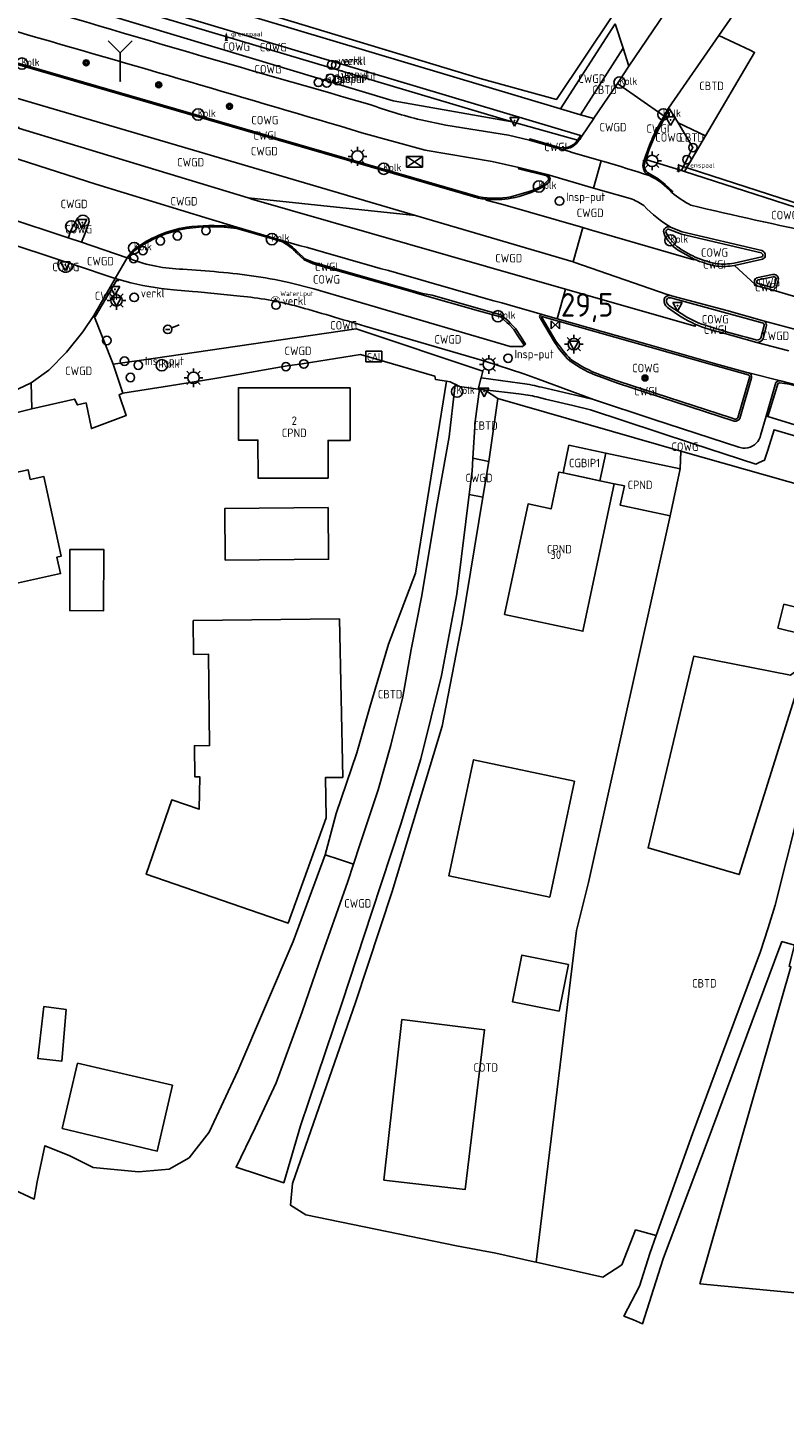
# Model space of a CAD drawing. Header units: metres. Extents: x 159597 to 163409, y 443622 to 446014.
# Tile 24 of 68: x 160407 to 160487, y 445565 to 445713. Entities that reach past the tile are written whole.
import ezdxf
from ezdxf.enums import TextEntityAlignment as Align

# ---------------------------------------------------------------- set-up
doc = ezdxf.new("R2010")
doc.units = ezdxf.units.M
doc.header["$LTSCALE"] = 4
doc.layers.get('0').update_dxf_attribs({"linetype": 'CONTINUOUS'})
for name, color, linetype in [('CBTD', 7, 'CONTINUOUS'), ('CGBIP1', 7, 'CONTINUOUS'), ('COTD', 7, 'CONTINUOUS'), ('COWG', 7, 'CONTINUOUS'), ('CPND', 7, 'CONTINUOUS'), ('CWGD', 7, 'CONTINUOUS'), ('CWGI', 7, 'CONTINUOUS'), ('G_BTD', 3, 'CONTINUOUS'), ('G_GBIP1', 2, 'ByLayer'), ('G_OTD', 32, 'CONTINUOUS'), ('G_OWG', 6, 'CONTINUOUS'), ('G_PND', 1, 'CONTINUOUS'), ('G_WGD', 7, 'CONTINUOUS'), ('G_WGI', 1, 'CONTINUOUS'), ('LSHD', 3, 'CONTINUOUS'), ('NAR', 7, 'CONTINUOUS'), ('PPALHM', 10, 'CONTINUOUS'), ('PVGO', 102, 'CONTINUOUS')]:
    doc.layers.add(name, color=color, linetype=linetype)
for name, color, linetype, true_color in [('PBRD', 7, 'CONTINUOUS', 0xbd2877), ('PKST', 7, 'CONTINUOUS', 0xbd2877), ('PPAL', 7, 'CONTINUOUS', 0xbd2877), ('PPUT', 7, 'CONTINUOUS', 0xbd2877)]:
    doc.layers.add(name, color=color, linetype=linetype, true_color=true_color)
doc.styles.add('ISO', font='ISO')
doc.styles.get("Standard").update_dxf_attribs({"font": 'ISO'})

# ---------------------------------------------------------------- blocks, each defined once
blk = doc.blocks.new('verklikker')
at = {"color": 0}
blk.add_circle((0, 0), 0.45, dxfattribs=at)
at = {"color": 0, "style": 'ISO'}
blk.add_attdef('VERKLIKKER', (0.7, 0), '', height=0.9, dxfattribs=at)
blk = doc.blocks.new('verkeersbord-pl')
at = {"linetype": 'Continuous'}
blk.add_circle((0, 0), 0.03, dxfattribs=at)
blk = doc.blocks.new('lichtmast')
at = {"color": 0}
for p, q in [((-0.6, 0), (-1, 0)), ((-0.71, 0.71), (-0.42, 0.42)), ((0, 0.6), (0, 1)), ((0.42, 0.42), (0.71, 0.71)), ((0.6, 0), (1, 0)), ((-0.42, -0.42), (-0.71, -0.71)), ((0, -0.6), (0, -1)), ((0.42, -0.42), (0.71, -0.71))]:
    blk.add_line(p, q, dxfattribs=at)
blk.add_circle((0, 0), 0.6, dxfattribs=at)
blk = doc.blocks.new('klok')
at = {"color": 0}
blk.add_circle((0, 0), 0.45, dxfattribs=at)
at = {"style": 'ISO'}
blk.add_attdef('KLOK', (0.7, 0), '', height=0.9, dxfattribs=at)
blk = doc.blocks.new('verkeersbord')
at = {"color": 0}
for p, q in [((0.5, 0.32), (-0.5, 0.32)), ((-0.5, 0.32), (0, -0.6)), ((0, -0.6), (0.5, 0.32))]:
    blk.add_line(p, q, dxfattribs=at)
blk = doc.blocks.new('schk.dwg')
for p, q in [((0.86, 0.56), (-0.86, 0.56)), ((-0.86, 0.56), (-0.86, -0.56)), ((0.86, -0.56), (0.86, 0.56)), ((-0.86, -0.56), (0.86, -0.56))]:
    blk.add_line(p, q)
at = {"linetype": 'Continuous'}
for p, q in [((-0.86, 0.56), (0.86, -0.56)), ((-0.86, -0.56), (0.86, 0.56))]:
    blk.add_line(p, q, dxfattribs=at)
blk = doc.blocks.new('kolk')
at = {"color": 0}
blk.add_circle((0, 0), 0.6, dxfattribs=at)
at = {"color": 0, "linetype": 'Continuous', "style": 'ISO'}
blk.add_attdef('KOLK', (-0.04, -0.26), '', height=0.8, dxfattribs=at)
blk = doc.blocks.new('boom')
at = {"color": 0}
for radius in [0.315, 0.225, 0.135]:
    blk.add_circle((0, 0), radius, dxfattribs=at)
blk = doc.blocks.new('verkeersteller')
at = {"color": 0}
blk.add_circle((0, 0), 0.45, dxfattribs=at)
blk = doc.blocks.new('aanduidingsbord')
at = {"color": 0}
for p, q in [((-0.81, -0.33), (0, 0)), ((-1.45, -0.5), (-1.01, -0.5))]:
    blk.add_line(p, q, dxfattribs=at)
blk.add_circle((-1.23, -0.5), 0.45, dxfattribs=at)
blk = doc.blocks.new('grensmarkering')
at = {"linetype": 'ByBlock', "lineweight": -2}
h = blk.add_hatch(color=0, dxfattribs=at)
h.dxf.hatch_style = 1
h.paths.add_polyline_path([(0.09, 0.55, 0.219912), (0.05, 0.61, -0.457379), (0.04, 0.66, 2.245674), (-0.04, 0.66, -0.457379), (-0.05, 0.61, 0.219912), (-0.09, 0.55), (-0.15, 0.04), (-0.18, 0.04), (-0.18, 0.01, 0.018367), (-0.1, 0, -0.954633), (0.1, 0, 0.018367), (0.18, 0.01), (0.18, 0.04), (0.15, 0.04)])
at = {"linetype": 'ByBlock', "lineweight": -2, "true_color": 0x681648}
h = blk.add_hatch(color=219, dxfattribs=at)
h.dxf.hatch_style = 1
h.paths.add_polyline_path([(0.1, 0, 1), (-0.1, 0, 1)])
at = {"linetype": 'ByBlock', "lineweight": -2}
h = blk.add_hatch(color=0, dxfattribs=at)
h.dxf.hatch_style = 1
h.paths.add_polyline_path([(0.18, -0.04, -0.022381), (0.08, -0.06, -0.528879), (-0.08, -0.06, -0.022381), (-0.18, -0.04), (-0.18, -0.13, 0.083333), (0.18, -0.13)])
at = {"color": 0, "linetype": 'ByBlock', "lineweight": -2}
blk.add_attdef('GRENSMARKERING', (0.5, 0.35), '', height=0.5, dxfattribs=at)
blk = doc.blocks.new('waterleidingput')
at = {"linetype": 'ByBlock', "lineweight": -2}
h = blk.add_hatch(color=0, dxfattribs=at)
h.dxf.hatch_style = 1
edge = h.paths.add_edge_path()
edge.add_spline(control_points=[(0.44, 0), (0.44, 0.04), (0.43, 0.09), (0.36, 0.2), (0.28, 0.26), (0.09, 0.32), (-0.02, 0.33), (-0.22, 0.29), (-0.31, 0.24), (-0.42, 0.12), (-0.44, 0.06), (-0.44, -0.06), (-0.42, -0.12), (-0.33, -0.22), (-0.28, -0.26), (-0.1, -0.33), (0.04, -0.33), (0.27, -0.27), (0.37, -0.2), (0.43, -0.08), (0.44, -0.04), (0.44, 0)], knot_values=[0, 0, 0, 0, 0.380029, 0.380029, 1.118666, 1.118666, 1.857303, 1.857303, 2.59594, 2.59594, 3.13294, 3.13294, 3.66994, 3.66994, 4.20694, 4.20694, 5.079565, 5.079565, 5.952189, 5.952189, 6.283185, 6.283185, 6.283185, 6.283185], degree=3, periodic=0)
edge = h.paths.add_edge_path(flags=16)
edge.add_ellipse((0, 0), major_axis=(0.392, 0), ratio=0.689655, start_angle=0, end_angle=360)
h = blk.add_hatch(color=0, dxfattribs=at)
h.dxf.hatch_style = 1
h.paths.add_polyline_path([(-0.05, -0.09, -0.141608), (-0.09, -0.05), (-0.1, -0.09), (-0.17, 0.17), (-0.22, 0.17), (-0.13, -0.17), (-0.08, -0.17)])
at = {"linetype": 'ByBlock', "lineweight": -2, "true_color": 0x104b6e}
h = blk.add_hatch(color=156, dxfattribs=at)
h.dxf.hatch_style = 1
h.paths.add_polyline_path([(0.1, 0, 1), (-0.1, 0, 1)])
at = {"linetype": 'ByBlock', "lineweight": -2}
h = blk.add_hatch(color=0, dxfattribs=at)
h.dxf.hatch_style = 1
h.paths.add_polyline_path([(0.02, 0.17), (-0.03, 0.17), (-0.05, 0.09, -0.269854), (0.05, 0.09)])
h = blk.add_hatch(color=0, dxfattribs=at)
h.dxf.hatch_style = 1
h.paths.add_polyline_path([(0.23, 0.17), (0.17, 0.17), (0.1, -0.09), (0.09, -0.05, -0.141608), (0.05, -0.09), (0.07, -0.17), (0.12, -0.17)])
at = {"color": 0, "linetype": 'ByBlock', "lineweight": -2}
blk.add_attdef('WATERLEIDINGPUT', (0.5, 0.35), '', height=0.5, dxfattribs=at)
blk = doc.blocks.new('afsl-gas')
at = {"color": 0}
blk.add_circle((0, 0), 0.45, dxfattribs=at)
at = {"color": 0, "style": 'ISO'}
blk.add_attdef('AFSL-GAS', (0.7, 0), '', height=0.9, dxfattribs=at)
blk = doc.blocks.new('schk-cai')
at = {"color": 0}
for p, q in [((0.86, 0.56), (-0.86, 0.56)), ((-0.86, 0.56), (-0.86, -0.56)), ((0.86, -0.56), (0.86, 0.56)), ((-0.86, -0.56), (0.86, -0.56))]:
    blk.add_line(p, q, dxfattribs=at)
at = {"color": 0, "linetype": 'Continuous', "style": 'ISO'}
blk.add_attdef('CAI', text='', height=0.8, dxfattribs=at).set_placement((-0.02, -0.03), align=Align.MIDDLE_CENTER)
blk = doc.blocks.new('kilometerpaal')
at = {"color": 0}
for p, q in [((-0.44, 0.44), (0.44, -0.44)), ((-0.44, -0.44), (-0.44, 0.44)), ((0.44, 0.44), (-0.44, -0.44)), ((0.44, -0.44), (0.44, 0.44))]:
    blk.add_line(p, q, dxfattribs=at)
at = {"color": 0, "style": 'ISO'}
blk.add_attdef('KILOMETERPAAL', (0.59, 0.87), '', height=2.5, dxfattribs=at)
blk = doc.blocks.new('wegwijzer')
at = {"color": 0}
for q in [(-0.424, 1.424), (0.424, 1.424), (0, 0)]:
    blk.add_line((0, 1), q, dxfattribs=at)

msp = doc.modelspace()

# ---------------------------------------------------------------- linework, layer by layer
at = {"layer": 'G_BTD', "linetype": 'Continuous', "transparency": 33554687}
for points in [[(160419.514, 445718.186), (160454.676, 445707.486), (160462.766, 445705.265), (160468.716, 445714.154)], [(160475.66, 445702.796), (160478.571, 445701.407)], [(160486.884, 445651.69), (160489.325, 445651.091), (160488.701, 445648.555), (160486.26, 445649.155), (160486.884, 445651.69)], [(160493.276, 445648.417), (160487.6, 445644.16), (160477.325, 445646.175), (160472.489, 445625.826), (160482.16, 445623.005), (160488.003, 445641.742), (160492.063, 445643.772)], [(160438.223, 445625.105), (160439.735, 445624.605), (160441.247, 445624.106)], [(160626.24, 445564.685), (160553.801, 445572.401), (160477.989, 445579.584), (160487.641, 445613.217), (160487.465, 445613.278), (160487.997, 445615.523)], [(160460.6, 445581.857), (160467.7, 445580.281), (160469.705, 445581.602), (160471.159, 445585.286), (160473.351, 445584.7)]]:
    msp.add_lwpolyline(points, dxfattribs=at)
at = {"layer": 'G_GBIP1', "transparency": 33554687}
for points in [[(160468.004, 445667.733), (160464.092, 445668.564), (160463.468, 445665.63)], [(160463.468, 445665.63), (160467.38, 445664.797)]]:
    msp.add_lwpolyline(points, dxfattribs=at)
at = {"layer": 'G_OTD', "linetype": 'Continuous', "transparency": 33554687}
for points in [[(160478.571, 445701.407), (160483.773, 445710.25), (160483.307, 445710.504), (160480.004, 445712.051)], [(160478.571, 445701.407), (160476.342, 445697.619)], [(160451.094, 445675.369), (160447.802, 445655), (160444.963, 445647.439), (160442.953, 445640.761), (160441.595, 445635.908), (160439.41, 445629.484), (160438.223, 445625.105)], [(160456.55, 445673.522), (160455.573, 445666.85)], [(160407.103, 445672.447), (160392.211, 445668.712)], [(160475.883, 445666.054), (160475.962, 445667.927)], [(160406.939, 445664.918), (160408.4, 445665.234), (160410.235, 445656.802), (160409.78, 445656.704), (160410.162, 445654.941), (160403.103, 445653.408), (160394.773, 445651.6), (160394.306, 445653.744), (160395.129, 445653.923), (160393.394, 445661.876), (160394.722, 445662.165), (160394.472, 445663.311), (160400.66, 445664.655), (160406.71, 445665.969), (160406.939, 445664.918)], [(160454.952, 445663.042), (160452.779, 445649.71), (160450.643, 445638.738), (160445.334, 445621.206), (160441.43, 445609.439), (160434.766, 445590.211), (160434.562, 445587.903), (160436.17, 445586.884), (160452.168, 445583.588), (160456.315, 445582.808), (160460.401, 445581.901), (160460.411, 445581.899), (160460.6, 445581.857)], [(160427.61, 445656.379), (160427.58, 445661.846), (160438.537, 445661.95), (160438.593, 445656.463), (160427.61, 445656.379)], [(160474.823, 445661.077), (160466.153, 445622.153), (160464.886, 445617.082), (160460.6, 445581.857)], [(160411.152, 445657.512), (160414.737, 445657.504), (160414.722, 445651.008), (160411.137, 445651.016), (160411.152, 445657.512)], [(160424.229, 445649.983), (160439.749, 445650.142), (160440.086, 445633.312), (160438.267, 445633.31), (160438.336, 445629.033), (160434.319, 445617.86), (160419.25, 445623.03), (160421.953, 445630.932), (160424.86, 445629.934), (160424.922, 445633.386), (160424.404, 445633.381), (160424.367, 445636.678), (160425.966, 445636.695), (160425.856, 445646.388), (160424.269, 445646.372), (160424.229, 445649.983)], [(160464.677, 445632.914), (160462.053, 445620.608), (160451.345, 445622.885), (160453.968, 445635.191), (160464.677, 445632.914)], [(160404.171, 445590.04), (160407.367, 445588.566), (160407.675, 445590.392), (160408.253, 445593.052), (160408.508, 445594.225), (160411.082, 445593.186), (160413.604, 445591.932), (160418.434, 445591.439), (160421.683, 445591.723), (160423.803, 445592.95), (160425.916, 445595.67), (160428.948, 445602.174), (160434.832, 445615.911), (160438.223, 445625.105)], [(160463.05, 445608.502), (160458.102, 445609.482), (160459.086, 445614.435), (160464.034, 445613.455), (160463.05, 445608.502)], [(160408.376, 445608.987), (160410.744, 445608.676), (160410.3, 445603.218), (160407.736, 445603.499), (160408.376, 445608.987)], [(160444.452, 445590.554), (160446.367, 445607.622), (160455.139, 445606.529), (160453.087, 445589.588), (160444.452, 445590.554)], [(160411.958, 445603.001), (160422.02, 445600.641), (160420.42, 445593.66), (160410.341, 445596.055), (160411.958, 445603.001)]]:
    msp.add_lwpolyline(points, dxfattribs=at)
at = {"layer": 'G_OWG', "linetype": 'Continuous', "transparency": 33554687}
for points in [[(160458.051, 445702.887), (160399.969, 445720.24)], [(160458.051, 445702.887), (160445.456, 445705.117), (160399.596, 445718.964)], [(160474.653, 445704.352), (160474.73, 445704.313)], [(160465.139, 445700.893), (160458.051, 445702.887)], [(160474.73, 445704.313), (160474.734, 445704.311)], [(160474.734, 445704.311), (160474.769, 445704.285)], [(160475.66, 445702.796), (160474.769, 445704.285)], [(160475.66, 445702.796), (160477.242, 445700.151), (160476.603, 445698.877), (160476.028, 445697.72)], [(160476.028, 445697.72), (160472.695, 445698.741), (160472.106, 445698.931)], [(160476.342, 445697.619), (160476.028, 445697.72)], [(160476.342, 445697.619), (160492.378, 445692.444)], [(160455.145, 445674.44), (160456.55, 445673.522)], [(160456.55, 445673.522), (160475.962, 445667.927)], [(160475.962, 445667.927), (160496.297, 445662.169)]]:
    msp.add_lwpolyline(points, dxfattribs=at)
at = {"layer": 'G_PND', "linetype": 'Continuous', "transparency": 33554687}
for points in [[(160438.542, 445665.088), (160431.106, 445665.09), (160431.103, 445669.118), (160429.025, 445669.119), (160429.022, 445674.675), (160440.873, 445674.671), (160440.877, 445669.084), (160438.539, 445669.084), (160438.542, 445665.088)], [(160468.004, 445667.733), (160467.38, 445664.797)], [(160468.004, 445667.733), (160475.883, 445666.054)], [(160474.823, 445661.077), (160475.883, 445666.054)], [(160463.468, 445665.63), (160463.032, 445665.723), (160462.199, 445661.811), (160459.753, 445662.332), (160457.252, 445650.595)], [(160457.252, 445650.595), (160465.566, 445648.825), (160468.898, 445664.474)], [(160467.38, 445664.797), (160465.965, 445665.099), (160463.468, 445665.63)], [(160467.38, 445664.797), (160468.898, 445664.474)], [(160468.898, 445664.474), (160469.969, 445664.246), (160469.534, 445662.203), (160474.823, 445661.077)]]:
    msp.add_lwpolyline(points, dxfattribs=at)
at = {"layer": 'G_WGD', "linetype": 'Continuous', "transparency": 33554687}
for points in [[(160273.603, 445763.254), (160274.9, 445762.838), (160274.258, 445760.65), (160278.431, 445759.452), (160293.806, 445755.416), (160295.326, 445754.905), (160318.579, 445747.86), (160346.349, 445739.515), (160375.669, 445730.653), (160400.495, 445723.131), (160430.799, 445713.952), (160463.198, 445704.269)], [(160465.313, 445701.425), (160400.167, 445720.918)], [(160475.528, 445716.337), (160470.445, 445708.784)], [(160480.004, 445712.051), (160482.385, 445715.504)], [(160468.998, 445713.28), (160463.198, 445704.269)], [(160468.998, 445713.28), (160469.83, 445710.696)], [(160474.653, 445704.352), (160480.004, 445712.051)], [(160469.83, 445710.696), (160465.307, 445703.633)], [(160470.445, 445708.784), (160469.83, 445710.696)], [(160401.791, 445710.057), (160453.909, 445694.96)], [(160470.445, 445708.784), (160469.229, 445706.943)], [(160404.03, 445705.669), (160404.084, 445705.833), (160447.811, 445692.949)], [(160469.229, 445706.943), (160466.738, 445703.268), (160466.728, 445703.253)], [(160469.229, 445706.943), (160469.492, 445706.78), (160473.929, 445703.676), (160474.178, 445703.503)], [(160474.178, 445703.503), (160474.653, 445704.352)], [(160448.374, 445703.103), (160451.029, 445702.549), (160457.682, 445701.464), (160459.896, 445700.931)], [(160465.307, 445703.633), (160463.198, 445704.269)], [(160466.728, 445703.253), (160465.307, 445703.633)], [(160465.465, 445701.379), (160466.728, 445703.253)], [(160413.898, 445696.288), (160397.597, 445701.5)], [(160430.046, 445694.823), (160405.706, 445702.228), (160405.744, 445702.345)], [(160458.76, 445698.057), (160455.956, 445698.679), (160448.833, 445699.877), (160442.132, 445701.737)], [(160465.465, 445701.379), (160465.313, 445701.425)], [(160459.896, 445700.931), (160463.341, 445699.969)], [(160464.429, 445699.647), (160467.512, 445698.766)], [(160466.706, 445695.865), (160467.512, 445698.766)], [(160467.512, 445698.766), (160467.801, 445698.684)], [(160461.786, 445697.295), (160458.76, 445698.057)], [(160461.786, 445697.295), (160466.706, 445695.865)], [(160413.918, 445696.282), (160413.898, 445696.288)], [(160425.914, 445692.583), (160413.918, 445696.282)], [(160466.706, 445695.865), (160470.586, 445694.737)], [(160430.046, 445694.823), (160447.811, 445692.949)], [(160463.729, 445685.142), (160430.449, 445694.7), (160430.046, 445694.823)], [(160455.32, 445694.679), (160455.311, 445694.576), (160457.069, 445694.126)], [(160465.545, 445691.681), (160457.069, 445694.126)], [(160404.342, 445692.79), (160410.973, 445690.581)], [(160428.852, 445691.721), (160425.914, 445692.583)], [(160447.811, 445692.949), (160464.529, 445688.023)], [(160412.756, 445691.092), (160412.398, 445690.111)], [(160413.199, 445692.305), (160412.756, 445691.092)], [(160428.852, 445691.721), (160432.331, 445690.7), (160433.759, 445690.27)], [(160464.529, 445688.023), (160465.545, 445691.681)], [(160466.241, 445691.48), (160465.545, 445691.681)], [(160477.369, 445688.313), (160477.346, 445688.255), (160466.241, 445691.48)], [(160484.718, 445689.147), (160484.537, 445689.242), (160476.106, 445691.202), (160474.928, 445691.681)], [(160404.579, 445690.049), (160410.018, 445688.262)], [(160410.973, 445690.581), (160412.398, 445690.111)], [(160412.398, 445690.111), (160417.242, 445688.461)], [(160409.905, 445687.912), (160410.018, 445688.262)], [(160410.018, 445688.262), (160411.542, 445687.754)], [(160417.242, 445688.461), (160415.958, 445686.25)], [(160417.242, 445688.461), (160417.295, 445688.443), (160417.549, 445688.344)], [(160459.327, 445679.173), (160459.485, 445679.297), (160459.003, 445680.045), (160458.408, 445680.969), (160457.899, 445681.497), (160457.649, 445681.757), (160456.862, 445682.415), (160453.755, 445683.298), (160449.566, 445684.488), (160448.568, 445684.658), (160437.014, 445687.953), (160436.072, 445688.347), (160435.299, 445689.086)], [(160475.589, 445689.321), (160477.369, 445688.313)], [(160481.652, 445687.641), (160484.623, 445688.319)], [(160411.391, 445687.313), (160411.542, 445687.754)], [(160411.542, 445687.754), (160415.958, 445686.25)], [(160423.119, 445687.245), (160426.442, 445686.99)], [(160464.529, 445688.023), (160464.622, 445687.996), (160474.508, 445684.57), (160474.881, 445684.459)], [(160481.652, 445687.641), (160483.834, 445685.638)], [(160485.676, 445686.679), (160483.991, 445686.32)], [(160413.695, 445682.354), (160415.422, 445685.327)], [(160415.422, 445685.327), (160415.958, 445686.25)], [(160415.958, 445686.25), (160416.338, 445686.143)], [(160416.972, 445685.974), (160416.338, 445686.143)], [(160429.23, 445684.4), (160424.715, 445684.841), (160424.142, 445684.897), (160422.138, 445685.072)], [(160459.327, 445679.173), (160459.164, 445679.064), (160457.856, 445679.047), (160456.307, 445679.501), (160437.016, 445685.161), (160434.358, 445685.848)], [(160462.852, 445681.983), (160463.729, 445685.142)], [(160477.525, 445681.395), (160477.483, 445681.192), (160463.729, 445685.142)], [(160483.834, 445685.638), (160484.126, 445685.441), (160485.761, 445685.011)], [(160485.761, 445685.011), (160486.109, 445685.366), (160486.305, 445686.231)], [(160480.818, 445682.862), (160474.959, 445684.436)], [(160485.761, 445685.011), (160488.869, 445684.108)], [(160407.034, 445675.178), (160408.935, 445676.544), (160410.775, 445678.456), (160412.539, 445680.592), (160413.695, 445682.354)], [(160413.695, 445682.354), (160415.746, 445677.172)], [(160462.852, 445681.983), (160461.26, 445682.435)], [(160484.825, 445681.735), (160480.818, 445682.862)], [(160415.746, 445677.172), (160420.227, 445677.822), (160425.783, 445678.628), (160441.501, 445680.907), (160454.956, 445676.432), (160454.763, 445675.71)], [(160466.685, 445673.405), (160460.857, 445675.583), (160459.318, 445676.158), (160455.159, 445677.475), (160442.439, 445681.203)], [(160461.07, 445682.014), (160462.539, 445679.516)], [(160479.286, 445677.318), (160472.354, 445679.286), (160462.852, 445681.983)], [(160484.675, 445679.846), (160485.036, 445681.308)], [(160484.825, 445681.735), (160488.02, 445680.895)], [(160480.128, 445680.555), (160484.011, 445679.487)], [(160484.011, 445679.487), (160487.403, 445678.576)], [(160451.094, 445675.369), (160449.936, 445675.532), (160449.866, 445675.887), (160441.971, 445678.192), (160435.796, 445677.207), (160434.211, 445677.002), (160428.411, 445675.979), (160426.298, 445675.633), (160421.719, 445674.887), (160416.779, 445674.08)], [(160394.184, 445676.918), (160395.25, 445671.262), (160402.223, 445672.94), (160407.034, 445675.178)], [(160415.746, 445677.172), (160416.779, 445674.08)], [(160483.155, 445676.255), (160483.093, 445676.27), (160479.374, 445677.293), (160479.286, 445677.318)], [(160486.538, 445675.411), (160483.155, 445676.255)], [(160407.034, 445675.178), (160407.103, 445672.447)], [(160441.247, 445624.106), (160441.92, 445626.142), (160443.836, 445631.991), (160445.207, 445636.74), (160446.457, 445641.863), (160447.346, 445646.906), (160448.474, 445652.631), (160450.046, 445661.999), (160451.374, 445669.448), (160451.975, 445674.68), (160452.016, 445675.036)], [(160451.094, 445675.369), (160451.501, 445675.312), (160451.831, 445675.127), (160452.016, 445675.036)], [(160452.016, 445675.036), (160452.471, 445674.812), (160454.451, 445674.519)], [(160454.451, 445674.519), (160454.741, 445675.627), (160454.763, 445675.71)], [(160454.763, 445675.71), (160458.891, 445675.142)], [(160460.933, 445674.784), (160461.163, 445674.73), (160464.771, 445673.878), (160466.685, 445673.405)], [(160467.331, 445675.858), (160469.238, 445675.165), (160481.626, 445671.139), (160481.669, 445671.13)], [(160482.201, 445671.407), (160483.452, 445675.716)], [(160486.538, 445675.411), (160486.309, 445675.408), (160486.027, 445675.217), (160485.951, 445674.981), (160485.001, 445671.661)], [(160489.924, 445674.503), (160486.538, 445675.411)], [(160407.103, 445672.447), (160411.656, 445673.475), (160411.943, 445672.855), (160412.867, 445673.064), (160413.433, 445670.34), (160417.126, 445671.733), (160416.363, 445673.934), (160416.779, 445674.08)], [(160453.905, 445667.202), (160454.153, 445671.097), (160454.595, 445674.503)], [(160454.595, 445674.503), (160454.451, 445674.519)], [(160455.145, 445674.44), (160454.595, 445674.503)], [(160455.145, 445674.44), (160458.779, 445674.026)], [(160464.502, 445672.789), (160461.615, 445673.47), (160460.675, 445673.692)], [(160466.685, 445673.405), (160473.095, 445671.312), (160482.093, 445668.374), (160482.263, 445668.318)], [(160466.361, 445672.325), (160464.502, 445672.789)], [(160497.638, 445666.755), (160496.757, 445667.014), (160485.855, 445670.214), (160485.178, 445668.059), (160484.843, 445666.993), (160484.274, 445666.736), (160483.904, 445666.569), (160477.197, 445668.769), (160466.361, 445672.325)], [(160485.001, 445671.661), (160484.411, 445669.599)], [(160485.001, 445671.661), (160485.178, 445671.607)], [(160485.178, 445671.607), (160496.309, 445668.2), (160497.832, 445667.734)], [(160453.515, 445663.345), (160453.816, 445665.805), (160453.905, 445667.202)], [(160455.573, 445666.85), (160453.905, 445667.202)], [(160455.573, 445666.85), (160454.952, 445663.042)], [(160441.247, 445624.106), (160440.64, 445622.269), (160437.561, 445613.56), (160435.807, 445608.451), (160433.028, 445600.908), (160430.816, 445596.122), (160428.772, 445591.955), (160433.837, 445590.297), (160435.598, 445596.331), (160440.036, 445609.413), (160443.167, 445619.012), (160446.265, 445628.337), (160448.382, 445635.294), (160450.576, 445644.121), (160452.193, 445652.747), (160453.166, 445660.486), (160453.515, 445663.345)], [(160454.952, 445663.042), (160453.515, 445663.345)], [(160492.063, 445643.772), (160492.053, 445643.734), (160490.744, 445638.719), (160485.977, 445619.761), (160485.217, 445617.362), (160484.421, 445614.85), (160480.175, 445603.481), (160477.205, 445595.498), (160473.351, 445584.7)], [(160473.351, 445584.7), (160472.674, 445582.802), (160471.578, 445579.314), (160469.926, 445576.151), (160470.926, 445575.756), (160471.9, 445575.329), (160473.79, 445581.345), (160474.101, 445582.335), (160478.843, 445594.884), (160481.815, 445602.87), (160485.904, 445613.817), (160486.676, 445615.885), (160487.997, 445615.523)]]:
    msp.add_lwpolyline(points, dxfattribs=at)
for points in [[(160399.19, 445717.571, 0.0040393), (160442.951, 445704.744)], [(160405.614, 445712.434, -0.0023714), (160442.132, 445701.737)], [(160442.951, 445704.744, 0.0297027), (160448.374, 445703.103)], [(160474.178, 445703.503, 0.0629494), (160472.106, 445698.931)], [(160465.139, 445700.893, 0.0417085), (160465.465, 445701.379)], [(160463.341, 445699.969, 0.1238165), (160464.511, 445700.28)], [(160463.341, 445699.969, -0.014522), (160464.429, 445699.647)], [(160465.139, 445700.893, -0.0620474), (160464.511, 445700.28)], [(160467.801, 445698.684, -0.0051784), (160472.586, 445697.195)], [(160472.586, 445697.195, -0.3455137), (160471.966, 445698.458)], [(160471.966, 445698.458, -0.0083508), (160472.106, 445698.931)], [(160461.786, 445697.295, -0.3505012), (160462.063, 445696.676)], [(160472.586, 445697.195, -0.111958), (160474.997, 445695.381)], [(160461.266, 445695.954, -0.0732291), (160457.95, 445694.773)], [(160462.063, 445696.676, -0.1376126), (160461.266, 445695.954)], [(160453.909, 445694.96, 0.0363215), (160454.678, 445694.76)], [(160454.678, 445694.76, 0.0295182), (160455.32, 445694.679)], [(160455.32, 445694.679, 0.0600808), (160457.95, 445694.773)], [(160472.027, 445694.001, 0.0876205), (160470.586, 445694.737)], [(160474.928, 445691.681, -0.0687829), (160472.027, 445694.001)], [(160474.997, 445695.381, 0.0503634), (160477.029, 445694.041)], [(160477.029, 445694.041, 0.007807), (160490.77, 445690.998)], [(160411.373, 445691.557, -0.0302409), (160411.989, 445692.688)], [(160411.989, 445692.688, -0.3446271), (160412.748, 445692.952)], [(160412.748, 445692.952, -0.3331237), (160413.199, 445692.305)], [(160410.973, 445690.581, -0.0246491), (160411.373, 445691.557)], [(160417.932, 445689.342, -0.1182062), (160423.505, 445691.707)], [(160423.505, 445691.707, -0.0583382), (160428.253, 445691.786)], [(160428.253, 445691.786, -0.0051291), (160428.852, 445691.721)], [(160474.928, 445691.681, 0.5314491), (160474.128, 445691.294)], [(160474.128, 445691.294, 0.158001), (160474.549, 445690.372)], [(160433.759, 445690.27, -0.0007542), (160461.26, 445682.435)], [(160435.299, 445689.086, 0.0778406), (160433.759, 445690.27)], [(160474.549, 445690.372, 0.0817793), (160475.589, 445689.321)], [(160417.932, 445689.342, 0.0452222), (160417.242, 445688.461)], [(160417.549, 445688.344, 0.0838372), (160423.119, 445687.245)], [(160477.369, 445688.313, 0.0479378), (160479.744, 445687.573)], [(160484.718, 445689.147, -0.597718), (160484.623, 445688.319)], [(160411.391, 445687.313, -0.8378537), (160409.905, 445687.912)], [(160434.358, 445685.848, 0.0348694), (160426.442, 445686.99)], [(160479.744, 445687.573, 0.0607941), (160481.652, 445687.641)], [(160486.305, 445686.231, 0.4800543), (160485.676, 445686.679)], [(160422.138, 445685.072, -0.0418212), (160416.972, 445685.974)], [(160483.834, 445685.638, -0.4034485), (160483.991, 445686.32)], [(160435.105, 445683.348, 0.0419004), (160429.23, 445684.4)], [(160474.178, 445684.006, 0.2627014), (160474.543, 445683.201)], [(160474.19, 445684.091, 0.0246998), (160474.178, 445684.006)], [(160474.881, 445684.459, 0.371637), (160474.19, 445684.091)], [(160474.959, 445684.436, 0.0353887), (160474.881, 445684.459)], [(160442.439, 445681.203, 0.0061666), (160435.105, 445683.348)], [(160461.07, 445682.014, -0.7878574), (160461.26, 445682.435)], [(160474.543, 445683.201, 0.0653467), (160477.525, 445681.395)], [(160477.525, 445681.395, 0.0514518), (160480.128, 445680.555)], [(160484.825, 445681.735, -0.2450789), (160485.036, 445681.308)], [(160462.539, 445679.516, 0.0570455), (160464.171, 445677.519)], [(160484.011, 445679.487, 0.313061), (160484.675, 445679.846)], [(160464.171, 445677.519, 0.0706718), (160467.331, 445675.858)], [(160483.452, 445675.716, 0.3948883), (160483.155, 445676.255)], [(160458.891, 445675.142, -0.0363245), (160460.933, 445674.784)], [(160460.675, 445673.692, 0.03689), (160458.779, 445674.026)], [(160481.669, 445671.13, 0.3251286), (160482.201, 445671.407)], [(160482.263, 445668.318, 0.3086823), (160484.125, 445668.981)], [(160484.411, 445669.599, -0.0972311), (160484.125, 445668.981)]]:
    msp.add_lwpolyline(points, format="xyb", dxfattribs=at)
at = {"layer": 'G_WGI', "linetype": 'Continuous', "transparency": 33554687}
for points in [[(160454.564, 445694.936), (160454.435, 445694.973), (160401.938, 445710.17)], [(160474.734, 445704.311), (160474.653, 445704.352)], [(160474.769, 445704.285), (160473.326, 445701.632)], [(160459.896, 445700.931), (160459.937, 445701.076), (160463.088, 445700.179), (160463.594, 445700.124)], [(160458.76, 445698.057), (160458.724, 445697.912), (160461.733, 445697.145)], [(160474.997, 445695.381), (160475.105, 445695.486), (160474.308, 445696.239), (160473.537, 445696.851), (160472.426, 445697.507)], [(160459.873, 445695.484), (160457.922, 445694.921)], [(160461.923, 445696.731), (160461.473, 445696.265)], [(160428.853, 445691.576), (160432.292, 445690.567), (160433.692, 445690.148)], [(160475.538, 445689.667), (160474.756, 445690.514), (160474.369, 445691.193), (160474.403, 445691.318)], [(160474.663, 445691.491), (160476.039, 445690.961), (160484.47, 445689.001), (160484.655, 445688.795)], [(160417.549, 445688.344), (160417.629, 445688.454), (160417.487, 445688.576)], [(160435.201, 445688.988), (160435.995, 445688.229), (160436.968, 445687.822), (160446.958, 445684.973), (160448.531, 445684.528), (160454.489, 445682.843), (160456.831, 445682.18), (160457.512, 445681.61), (160457.704, 445681.412), (160458.25, 445680.844), (160458.607, 445680.291), (160459.327, 445679.173)], [(160484.548, 445688.559), (160481.596, 445687.884)], [(160413.695, 445682.354), (160413.874, 445682.25), (160416.087, 445686.048), (160416.26, 445686.004), (160416.338, 445686.143)], [(160484.05, 445685.765), (160485.597, 445685.306), (160485.742, 445685.33), (160485.88, 445685.481), (160486.055, 445686.227)], [(160484.177, 445686.134), (160485.735, 445686.436)], [(160474.881, 445684.198), (160484.59, 445681.575)], [(160462.714, 445679.625), (160461.192, 445682.181)], [(160483.11, 445676.052), (160479.318, 445677.095), (160472.716, 445678.969), (160461.227, 445682.231)], [(160474.691, 445683.403), (160476.595, 445682.146), (160477.789, 445681.557)], [(160484.781, 445681.264), (160484.441, 445679.938)], [(160481.681, 445671.338), (160481.286, 445671.466), (160469.305, 445675.36), (160467.4, 445676.052)], [(160483.253, 445675.769), (160482.009, 445671.484)], [(160485.178, 445671.607), (160486.159, 445674.829), (160486.243, 445675.09), (160486.412, 445675.175), (160487.489, 445675.038), (160494.459, 445673.102), (160495.515, 445672.808)]]:
    msp.add_lwpolyline(points, dxfattribs=at)
for points in [[(160474.178, 445703.503, 0.063207), (160472.106, 445698.931)], [(160464.556, 445700.495, 0.0811462), (160465.313, 445701.425)], [(160472.078, 445698.23, -0.0605935), (160473.326, 445701.632)], [(160463.341, 445699.969, 0.124241), (160464.511, 445700.28)], [(160464.556, 445700.495, -0.1273579), (160463.594, 445700.124)], [(160465.139, 445700.893, -0.0622809), (160464.511, 445700.28)], [(160461.733, 445697.145, -0.3183101), (160461.923, 445696.731)], [(160472.426, 445697.507, -0.2235396), (160472.078, 445698.23)], [(160461.473, 445696.265, -0.0527578), (160459.873, 445695.484)], [(160457.922, 445694.921, -0.081895), (160454.564, 445694.936)], [(160418.024, 445689.238, -0.1181715), (160423.526, 445691.57)], [(160423.526, 445691.57, -0.066454), (160428.853, 445691.576)], [(160474.403, 445691.318, -0.4218493), (160474.663, 445691.491)], [(160433.692, 445690.148, -0.0782906), (160435.201, 445688.988)], [(160477.471, 445688.541, -0.0446938), (160475.538, 445689.667)], [(160417.487, 445688.576, -0.0357357), (160418.024, 445689.238)], [(160479.78, 445687.821, -0.0474796), (160477.471, 445688.541)], [(160484.548, 445688.559, 0.452574), (160484.655, 445688.795)], [(160481.596, 445687.884, -0.0589262), (160479.78, 445687.821)], [(160484.05, 445685.765, -0.4797426), (160484.177, 445686.134)], [(160485.735, 445686.436, -0.4854715), (160486.055, 445686.227)], [(160474.691, 445683.403, -0.2609238), (160474.423, 445684.001)], [(160474.423, 445684.001, -0.4169077), (160474.881, 445684.198)], [(160461.192, 445682.181, -0.7679323), (160461.227, 445682.231)], [(160484.056, 445679.734, -0.0190048), (160477.789, 445681.557)], [(160484.59, 445681.575, -0.3947243), (160484.781, 445681.264)], [(160464.304, 445677.677, -0.0565224), (160462.714, 445679.625)], [(160484.441, 445679.938, -0.2864824), (160484.056, 445679.734)], [(160467.4, 445676.052, -0.0701041), (160464.304, 445677.677)], [(160483.11, 445676.052, -0.3653169), (160483.253, 445675.769)], [(160482.009, 445671.484, -0.3291854), (160481.681, 445671.338)]]:
    msp.add_lwpolyline(points, format="xyb", dxfattribs=at)
at = {"layer": 'LSHD', "linetype": 'Continuous', "lineweight": -3, "transparency": 33554687}
msp.add_lwpolyline([(160475.65, 445698.323), (160501.993, 445689.806)], dxfattribs=at)

# ---------------------------------------------------------------- block references
at = {"layer": 'PBRD', "transparency": 33554687, "xscale": 3, "yscale": 3, "zscale": 3}
msp.add_blockref('wegwijzer', (160416.491, 445707.224), dxfattribs=at)
at = {"layer": 'PBRD', "transparency": 33554687}
for p in [(160438.913, 445708.936), (160439.335, 445708.921), (160417.971, 445684.262), (160433.013, 445683.445)]:
    msp.add_blockref('verklikker', p, dxfattribs=at).add_auto_attribs({'VERKLIKKER': 'verkl '})
for name, p in [('verkeersbord', (160458.32, 445703.019)), ('verkeersbord', (160474.874, 445703.097)), ('verkeersbord', (160412.46, 445692.196)), ('verkeersbord', (160410.666, 445687.71)), ('verkeersbord', (160415.935, 445685.112)), ('verkeersbord', (160416.091, 445683.937)), ('verkeersbord', (160475.606, 445683.39)), ('aanduidingsbord', (160422.757, 445681.363)), ('verkeersbord', (160464.616, 445679.299)), ('verkeersbord', (160455.096, 445674.307))]:
    msp.add_blockref(name, p, dxfattribs=at)
at = {"layer": 'PKST', "transparency": 33554687}
msp.add_blockref('schk.dwg', (160447.711, 445698.656), dxfattribs=at)
msp.add_blockref('schk-cai', (160443.386, 445677.982), dxfattribs=at).add_auto_attribs({'CAI': 'CAI'})
at = {"layer": 'PPAL', "transparency": 33554687}
for p in [(160427.741, 445711.622), (160475.708, 445697.689)]:
    msp.add_blockref('grensmarkering', p, dxfattribs=at).add_auto_attribs({'GRENSMARKERING': 'grenspaal'})
for name, p in [('verkeersbord-pl', (160416.491, 445707.224)), ('verkeersbord-pl', (160458.32, 445703.019)), ('verkeersbord-pl', (160474.874, 445703.097)), ('lichtmast', (160441.66, 445699.226)), ('verkeersteller', (160477.242, 445700.151)), ('lichtmast', (160472.911, 445698.745)), ('verkeersteller', (160476.603, 445698.877)), ('verkeersbord-pl', (160412.46, 445692.196)), ('verkeersteller', (160422.551, 445690.787)), ('verkeersteller', (160425.587, 445691.342)), ('verkeersteller', (160418.901, 445689.218)), ('verkeersteller', (160420.746, 445690.261)), ('verkeersteller', (160417.916, 445688.389)), ('verkeersbord-pl', (160410.666, 445687.71)), ('verkeersbord-pl', (160415.935, 445685.112)), ('lichtmast', (160416.091, 445683.937)), ('verkeersbord-pl', (160475.606, 445683.39)), ('verkeersteller', (160415.074, 445679.684)), ('lichtmast', (160464.603, 445679.298)), ('verkeersteller', (160416.951, 445677.492)), ('lichtmast', (160455.589, 445677.144)), ('verkeersteller', (160417.567, 445675.757)), ('lichtmast', (160424.261, 445675.722)), ('verkeersteller', (160434.071, 445676.907)), ('verkeersteller', (160435.961, 445677.192)), ('verkeersbord-pl', (160455.096, 445674.307))]:
    msp.add_blockref(name, p, dxfattribs=at)
at = {"layer": 'PPALHM', "transparency": 33554687}
msp.add_blockref('kilometerpaal', (160462.633, 445681.345), dxfattribs=at).add_auto_attribs({'KILOMETERPAAL': '29,5'})
at = {"layer": 'PPUT', "transparency": 33554687}
for name, p, values in [('kolk', (160406.07, 445709.075), {'KOLK': 'Kolk'}), ('afsl-gas', (160437.512, 445707.082), {'AFSL-GAS': 'Gasput'}), ('afsl-gas', (160438.4, 445707.013), {'AFSL-GAS': 'Gasput'}), ('afsl-gas', (160438.797, 445707.492), {'AFSL-GAS': 'Gasput'}), ('afsl-gas', (160439.553, 445707.282), {'AFSL-GAS': 'Gasput'}), ('kolk', (160469.46, 445707.065), {'KOLK': 'Kolk'}), ('kolk', (160424.758, 445703.666), {'KOLK': 'Kolk'}), ('kolk', (160474.1, 445703.676), {'KOLK': 'Kolk'}), ('kolk', (160444.442, 445697.915), {'KOLK': 'Kolk'}), ('kolk', (160460.903, 445696.028), {'KOLK': 'Kolk'}), ('klok', (160463.08, 445694.487), {'KLOK': 'Insp-put'}), ('kolk', (160411.298, 445691.79), {'KOLK': 'Kolk'}), ('kolk', (160432.584, 445690.442), {'KOLK': 'Kolk'}), ('kolk', (160417.971, 445689.499), {'KOLK': 'Kolk'}), ('kolk', (160474.864, 445690.314), {'KOLK': 'Kolk'}), ('waterleidingput', (160432.961, 445684.061), {'WATERLEIDINGPUT': 'WaterLput'}), ('kolk', (160456.558, 445682.252), {'KOLK': 'Kolk'}), ('klok', (160418.406, 445677.062), {'KLOK': 'Insp-put'}), ('kolk', (160420.901, 445677.052), {'KOLK': 'Kolk'}), ('klok', (160457.625, 445677.799), {'KLOK': 'Insp-put'}), ('kolk', (160452.221, 445674.267), {'KOLK': 'Kolk'})]:
    msp.add_blockref(name, p, dxfattribs=at).add_auto_attribs(values)
at = {"layer": 'PVGO', "transparency": 33554687}
for p in [(160412.878, 445709.16), (160420.574, 445706.817), (160428.087, 445704.537), (160472.156, 445675.704)]:
    msp.add_blockref('boom', p, dxfattribs=at)

# ---------------------------------------------------------------- texts
at = {"layer": 'CBTD', "transparency": 33554687, "style": 'ISO'}
for p in [(160467.876, 445706.296), (160479.213, 445706.706), (160477.116, 445701.232), (160455.228, 445670.655), (160445.12, 445642.148), (160478.449, 445611.465)]:
    msp.add_text('CBTD', height=0.9, dxfattribs=at).set_placement(p, align=Align.MIDDLE_CENTER)
at = {"layer": 'CGBIP1', "transparency": 33554687, "style": 'ISO'}
msp.add_text('CGBIP1', height=0.9, dxfattribs=at).set_placement((160465.736, 445666.681), align=Align.MIDDLE_CENTER)
at = {"layer": 'COTD', "transparency": 33554687, "style": 'ISO'}
msp.add_text('COTD', height=0.9, dxfattribs=at).set_placement((160455.262, 445602.529), align=Align.MIDDLE_CENTER)
at = {"layer": 'COWG', "transparency": 33554687, "style": 'ISO'}
for p in [(160428.824, 445710.879), (160432.717, 445710.817), (160432.165, 445708.482), (160431.826, 445703.074), (160474.674, 445701.238), (160486.967, 445692.995), (160412.086, 445691.504), (160479.523, 445689.018), (160410.717, 445687.484), (160438.364, 445686.167), (160485.037, 445685.872), (160479.607, 445681.936), (160440.19, 445681.297), (160472.222, 445676.759), (160476.392, 445668.419)]:
    msp.add_text('COWG', height=0.9, dxfattribs=at).set_placement(p, align=Align.MIDDLE_CENTER)
at = {"layer": 'CPND', "transparency": 33554687, "style": 'ISO'}
for p in [(160434.95, 445669.881), (160471.632, 445664.358), (160463.075, 445657.535)]:
    msp.add_text('CPND', height=0.9, dxfattribs=at).set_placement(p, align=Align.MIDDLE_CENTER)
at = {"layer": 'CWGD', "transparency": 33554687, "style": 'ISO'}
for p in [(160466.514, 445707.47), (160468.76, 445702.321), (160431.778, 445699.784), (160423.965, 445698.601), (160411.594, 445694.176), (160423.254, 445694.46), (160466.34, 445693.228), (160414.392, 445688.108), (160457.705, 445688.427), (160486.016, 445680.186), (160451.248, 445679.803), (160435.351, 445678.582), (160412.08, 445676.461), (160454.544, 445665.098), (160441.684, 445619.947)]:
    msp.add_text('CWGD', height=0.9, dxfattribs=at).set_placement(p, align=Align.MIDDLE_CENTER)
at = {"layer": 'CWGI', "transparency": 33554687, "style": 'ISO'}
for p in [(160431.826, 445701.438), (160473.523, 445702.172), (160462.681, 445700.224), (160479.523, 445687.756), (160438.364, 445687.496), (160485.037, 445685.337), (160415.017, 445684.421), (160479.607, 445680.831), (160472.222, 445674.304)]:
    msp.add_text('CWGI', height=0.9, dxfattribs=at).set_placement(p, align=Align.MIDDLE_CENTER)
at = {"layer": 'NAR', "transparency": 33554687, "style": 'ISO'}
for s, p in [('2', (160434.95, 445671.173)), ('30', (160462.696, 445656.948))]:
    msp.add_text(s, height=0.9, dxfattribs=at).set_placement(p, align=Align.MIDDLE_CENTER)

doc.saveas('drawing.dxf')
